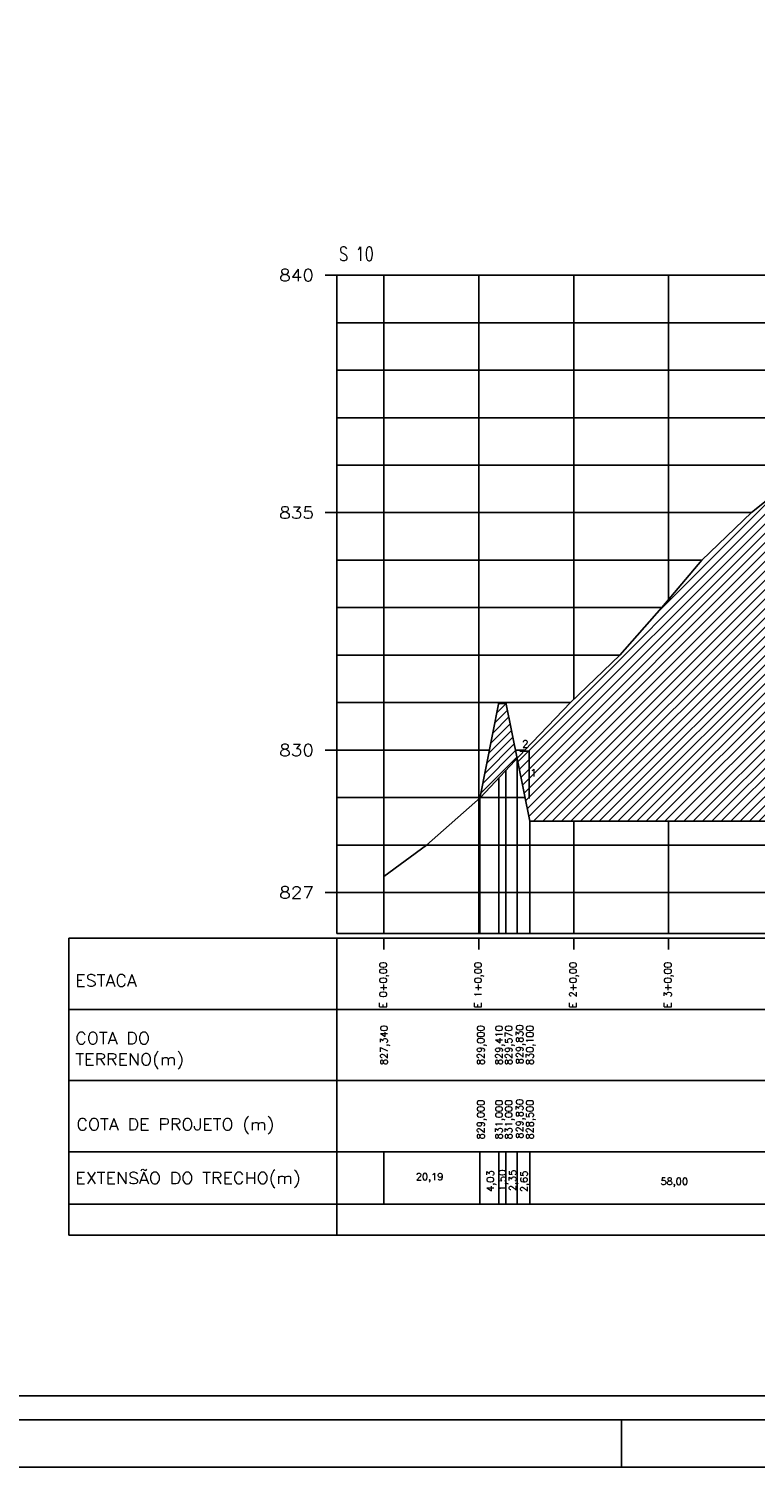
# Model space of a CAD drawing. Extents: x -1825 to 98, y 5678 to 6985.
# Tile 5 of 86: x -1479 to -1326, y 5678 to 5981. Entities that reach past the tile are written whole.
import ezdxf
from ezdxf.enums import TextEntityAlignment as Align

# ---------------------------------------------------------------- set-up
doc = ezdxf.new("R2010")
doc.units = 0
doc.header["$MEASUREMENT"] = 0
doc.linetypes.add('CONTINUO', pattern=[0])
for name, color, linetype in [('-ATERRO', 72, 'CONTINUOUS'), ('-CORTE', 51, 'CONTINUOUS'), ('-TALUDI', 3, 'CONTINUOUS'), ('LIGACAO', 13, 'CONTINUOUS'), ('PADRÃO', 7, 'CONTINUOUS'), ('PG-CORTE', 4, 'CONTINUOUS'), ('PG-LINE', 7, 'CONTINUOUS'), ('PG-MALHA', 7, 'CONTINUOUS'), ('PG-TERRENO', 6, 'CONTINUOUS'), ('PG-TXT-100', 3, 'CONTINUOUS'), ('PG-TXT-120', 4, 'CONTINUOUS'), ('PG-TXT-80', 2, 'CONTINUOUS')]:
    doc.layers.add(name, color=color, linetype=linetype)
doc.styles.add('ROMANS', font='romans.shx', dxfattribs={"height": 1.5})

msp = doc.modelspace()

# ---------------------------------------------------------------- hatches: boundary and pattern name
at = {"layer": '-ATERRO'}
h = msp.add_hatch(dxfattribs=at)
h.set_pattern_fill('_USER', color=256, scale=1.2, angle=45, style=0, pattern_type=0)
h.set_pattern_definition([(45, (0, 0), (-0.84852814, 0.84852814), [])])
h.paths.add_polyline_path([(-1378.53, 5839.05), (-1380.11, 5839.05), (-1384.07, 5819.25), (-1383.91, 5819.25), (-1376.23, 5827.52)])
at = {"layer": '-CORTE'}
h = msp.add_hatch(dxfattribs=at)
h.set_pattern_fill('_USER', color=256, scale=1.4, angle=45, style=0, pattern_type=0)
h.set_pattern_definition([(45, (0, 0), (-0.9899495, 0.9899495), [])])
h.paths.add_polyline_path([(-1310.58, 5839.25), (-1309.08, 5839.25), (-1300.08, 5899.25), (-1300.58, 5899.25), (-1314.35, 5889.25), (-1326.84, 5879.25), (-1337.3, 5869.25), (-1345.71, 5859.25), (-1354.56, 5849.25), (-1364.96, 5839.25), (-1374.62, 5829.25), (-1376.23, 5827.52), (-1373.57, 5814.25), (-1315.58, 5814.25)])
h.paths.add_polyline_path([(-1308.35, 5867.73), (-1307.22, 5867.73), (-1307.22, 5870.01), (-1308.35, 5870.01)], flags=24)
h.paths.add_polyline_path([(-1307.66, 5875.04), (-1303.93, 5875.04), (-1303.93, 5877.32), (-1307.66, 5877.32)], flags=24)
h.paths.add_polyline_path([(-1314.68, 5829.41), (-1312.91, 5829.41), (-1312.91, 5831.69), (-1314.68, 5831.69)], flags=24)
h.paths.add_polyline_path([(-1316.48, 5823.33), (-1315.36, 5823.33), (-1315.36, 5825.61), (-1316.48, 5825.61)], flags=24)
h.paths.add_polyline_path([(-1373.36, 5823.33), (-1372.24, 5823.33), (-1372.24, 5825.61), (-1373.36, 5825.61)], flags=24)
h.paths.add_polyline_path([(-1375.3, 5829.41), (-1373.53, 5829.41), (-1373.53, 5831.69), (-1375.3, 5831.69)], flags=25)

# ---------------------------------------------------------------- linework, layer by layer
at = {"layer": '-TALUDI', "flags": 128}
msp.add_lwpolyline([(-1375.65, 5829.05), (-1373.65, 5829.05), (-1373.65, 5819.05)], dxfattribs=at)
at = {"layer": 'LIGACAO', "color": 11, "linetype": 'CONTINUO'}
for p, q in [((-1378.53, 5839.05), (-1380.11, 5839.05)), ((-1380.07, 5839.25), (-1378.57, 5839.25))]:
    msp.add_line(p, q, dxfattribs=at)
at = {"layer": 'PADRÃO', "color": 2}
msp.add_line((-1354.2, 5678.22), (-1354.2, 5688.22), dxfattribs=at)
msp.add_lwpolyline([(-1825.2, 6272.22), (-1825.2, 5678.22), (-984.2, 5678.22), (-984.2, 6272.22), (-1825.2, 6272.22)], dxfattribs=at)
at = {"layer": 'PADRÃO', "color": 1}
msp.add_lwpolyline([(-1800.2, 5688.22), (-994.2, 5688.22), (-994.2, 6262.22), (-1800.2, 6262.22)], close=True, dxfattribs=at)
at = {"layer": 'PADRÃO', "color": 2}
msp.add_lwpolyline([(-1795.2, 5693.22), (-1174.2, 5693.22), (-1174.2, 6257.22), (-1795.2, 6257.22)], close=True, dxfattribs=at)
at = {"layer": 'PG-CORTE'}
for p, q in [((-1380.07, 5839.25), (-1384.1, 5819.08)), ((-1378.57, 5839.25), (-1373.57, 5814.25)), ((-1373.57, 5814.25), (-1315.58, 5814.25))]:
    msp.add_line(p, q, dxfattribs=at)
at = {"layer": 'PG-LINE', "color": 3, "linetype": 'CONTINUOUS'}
for p, q in [((-1376.23, 5827.52), (-1376.23, 5790.65)), ((-1380.07, 5823.38), (-1380.07, 5790.65)), ((-1378.57, 5825), (-1378.57, 5790.65)), ((-1384.1, 5819.08), (-1384.1, 5790.65)), ((-1373.57, 5814.25), (-1315.58, 5814.25)), ((-1373.57, 5814.25), (-1373.57, 5790.65)), ((-1404.29, 5802.65), (-1404.29, 5790.65)), ((-1404.29, 5744.65), (-1404.29, 5733.64)), ((-1404.29, 5744.65), (-1404.29, 5733.64)), ((-1384.1, 5744.65), (-1384.1, 5733.64)), ((-1380.07, 5744.65), (-1380.07, 5733.64)), ((-1378.57, 5744.65), (-1378.57, 5733.64)), ((-1376.23, 5744.65), (-1376.23, 5733.64)), ((-1373.57, 5744.65), (-1373.57, 5733.64))]:
    msp.add_line(p, q, dxfattribs=at)
at = {"layer": 'PG-MALHA', "color": 4}
for p, q in [((-1414.19, 5790.65), (-1414.19, 5929.25)), ((-1470.72, 5789.65), (-1470.72, 5727.11)), ((-1470.72, 5789.65), (-1269.16, 5789.65)), ((-1269.16, 5774.65), (-1470.72, 5774.65)), ((-1269.16, 5759.65), (-1470.72, 5759.65)), ((-1470.5, 5733.64), (-1269.16, 5733.64)), ((-1470.72, 5727.11), (-1269.16, 5727.11))]:
    msp.add_line(p, q, dxfattribs=at)
at = {"layer": 'PG-MALHA', "linetype": 'CONTINUO'}
for p, q in [((-1404.29, 5790.65), (-1404.29, 5929.25)), ((-1384.29, 5790.65), (-1384.29, 5929.25)), ((-1364.29, 5839.9), (-1364.29, 5929.25)), ((-1344.29, 5860.94), (-1344.29, 5929.25)), ((-1380.07, 5839.25), (-1414.19, 5839.25)), ((-1364.96, 5839.25), (-1378.57, 5839.25)), ((-1364.29, 5790.66), (-1364.29, 5814.26)), ((-1344.31, 5790.65), (-1344.31, 5814.25))]:
    msp.add_line(p, q, dxfattribs=at)
at = {"layer": 'PG-MALHA', "color": 5, "linetype": 'CONTINUO'}
for points in [[(-1416.66, 5929.25), (-1414.19, 5929.25)], [(-1416.66, 5879.25), (-1414.19, 5879.25)], [(-1416.66, 5829.25), (-1414.19, 5829.25)], [(-1416.66, 5799.25), (-1414.19, 5799.25)]]:
    msp.add_lwpolyline(points, dxfattribs=at)
at = {"layer": 'PG-MALHA', "linetype": 'CONTINUO'}
for points in [[(-1414.19, 5929.25), (-1269.16, 5929.25)], [(-1414.19, 5919.25), (-1269.16, 5919.25)], [(-1414.19, 5909.25), (-1294.65, 5909.25)], [(-1414.19, 5899.25), (-1299.91, 5899.25)], [(-1414.19, 5889.25), (-1314.35, 5889.25)], [(-1414.19, 5879.25), (-1326.84, 5879.25)], [(-1414.19, 5869.25), (-1337.3, 5869.25)], [(-1414.19, 5859.25), (-1345.71, 5859.25)], [(-1414.19, 5849.25), (-1354.56, 5849.25)], [(-1414.19, 5829.25), (-1382.07, 5829.25)], [(-1376.57, 5829.25), (-1374.62, 5829.25)], [(-1414.19, 5819.25), (-1374.57, 5819.25)], [(-1414.19, 5809.25), (-1269.16, 5809.25)], [(-1414.19, 5799.25), (-1269.16, 5799.25)], [(-1404.29, 5787.24), (-1404.29, 5789.66)], [(-1384.29, 5787.24), (-1384.29, 5789.66)], [(-1364.29, 5787.24), (-1364.29, 5789.66)], [(-1344.31, 5787.23), (-1344.31, 5789.65)]]:
    msp.add_lwpolyline(points, dxfattribs=at)
at = {"layer": 'PG-MALHA', "color": 4}
for points in [[(-1414.19, 5790.65), (-1269.16, 5790.65)], [(-1414.19, 5789.65), (-1414.19, 5727.11)], [(-1470.72, 5744.65), (-1269.16, 5744.65)]]:
    msp.add_lwpolyline(points, dxfattribs=at)
at = {"layer": 'PG-TERRENO', "linetype": 'CONTINUOUS'}
for p, q in [((-1314.35, 5889.25), (-1326.84, 5879.25)), ((-1364.96, 5839.25), (-1374.62, 5829.25))]:
    msp.add_line(p, q, dxfattribs=at)
at = {"layer": 'PG-TERRENO', "linetype": 'CONTINUOUS', "flags": 128}
for points in [[(-1364.96, 5839.25), (-1354.56, 5849.25), (-1345.71, 5859.25), (-1337.3, 5869.25), (-1326.84, 5879.25)], [(-1404.29, 5802.65), (-1395.33, 5809.25), (-1383.91, 5819.25), (-1374.62, 5829.25)]]:
    msp.add_lwpolyline(points, dxfattribs=at)

# ---------------------------------------------------------------- texts
at = {"layer": '-TALUDI', "color": 2, "style": 'ROMANS'}
for s, p in [('2', (-1375.14, 5829.79)), ('1', (-1373.41, 5823.71))]:
    msp.add_text(s, height=1.52, dxfattribs=at).set_placement(p)
at = {"layer": 'PG-TXT-100', "style": 'ROMANS', "width": 1.080702}
for s, p, p2 in [('840', (-1426.36, 5928), (-1419.03, 5928)), ('835', (-1426.36, 5878), (-1419.03, 5878)), ('830', (-1426.36, 5828), (-1419.03, 5828)), ('827', (-1426.36, 5798), (-1419.03, 5798))]:
    msp.add_text(s, height=2.5, dxfattribs=at).set_placement(p, p2, align=Align.FIT)
for s, p in [('ESTACA', (-1469.33, 5779.47)), ('COTA DO', (-1469.33, 5767.32)), ('TERRENO(m)', (-1469.33, 5762.86)), ('COTA DE PROJETO (m)', (-1469.08, 5749.18)), ('EXTENSÃO DO TRECHO(m)', (-1469.33, 5737.87))]:
    msp.add_text(s, height=2.5, dxfattribs=at).set_placement(p)
at = {"layer": 'PG-TXT-120', "style": 'ROMANS', "width": 0.65812}
msp.add_text('S 10', height=3, dxfattribs=at).set_placement((-1413.75, 5932.25), (-1406.42, 5932.25), align=Align.FIT)
at = {"layer": 'PG-TXT-80', "linetype": 'CONTINUOUS', "style": 'ROMANS'}
for s, p in [('E 0+0,00', (-1403.69, 5774.91)), ('E 1+0,00', (-1383.69, 5774.91)), ('E 2+0,00', (-1363.69, 5774.91)), ('E 3+0,00', (-1343.71, 5774.9))]:
    msp.add_text(s, height=1.5, rotation=90, dxfattribs=at).set_placement(p)
at = {"layer": 'PG-TXT-80', "style": 'ROMANS'}
for s, p in [('827,340', (-1403.5, 5762.92)), ('829,000', (-1383.12, 5762.92)), ('829,410', (-1379.28, 5762.92)), ('829,570', (-1377.23, 5762.92)), ('829,830', (-1374.91, 5763.09)), ('830,100', (-1372.78, 5762.92)), ('829,000', (-1383.12, 5747.25)), ('831,000', (-1379.28, 5747.25)), ('831,000', (-1377.23, 5747.25)), ('829,830', (-1374.91, 5747.43)), ('828,500', (-1372.78, 5747.25)), ('4,03', (-1381.12, 5736.23)), ('1,50', (-1378.56, 5736.37)), ('2,35', (-1376.42, 5736.37)), ('2,65', (-1374.03, 5736.17))]:
    msp.add_text(s, height=1.5, rotation=90, dxfattribs=at).set_placement(p)
for s, p in [('20,19', (-1397.56, 5738.68)), ('58,00', (-1346, 5737.67))]:
    msp.add_text(s, height=1.5, dxfattribs=at).set_placement(p)

doc.saveas('drawing.dxf')
